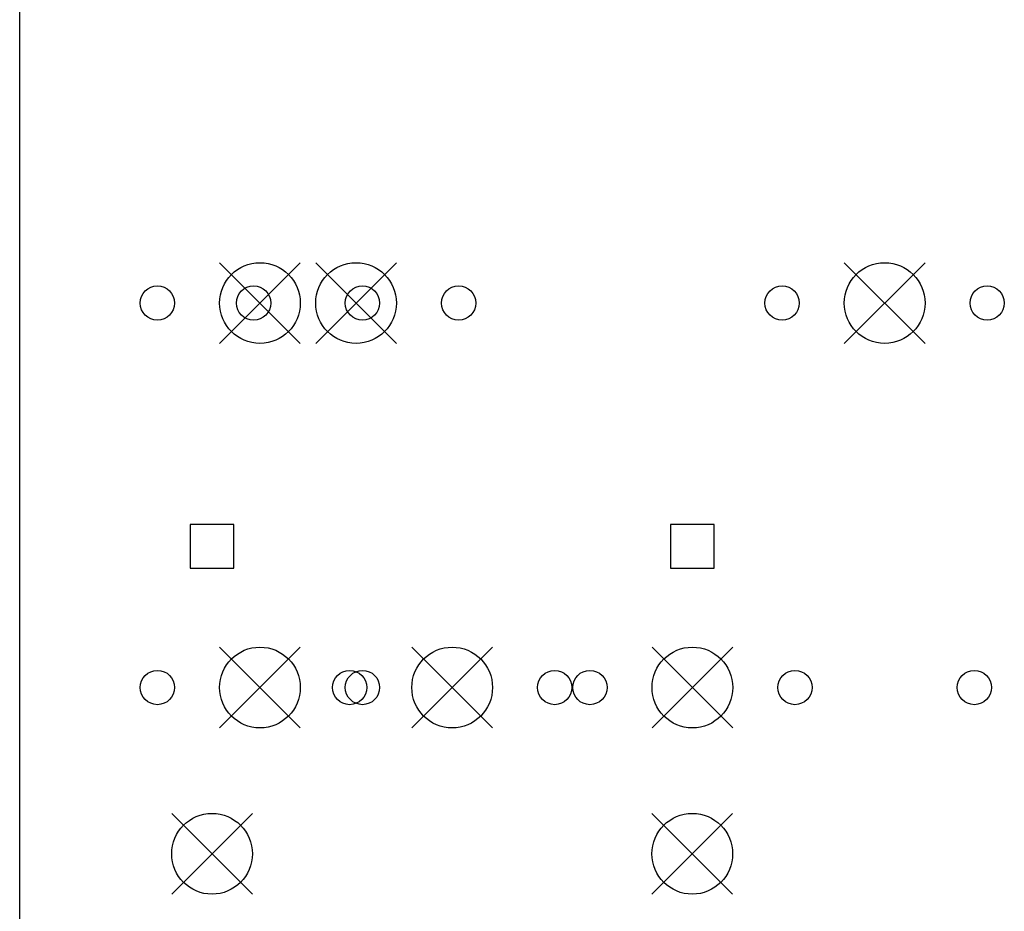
# Model space of a CAD drawing. Extents: x 35 to 385, y -225 to -55.
# Tile 3 of 7: x 37 to 86, y -184 to -140. Entities that reach past the tile are written whole.
import ezdxf

# ---------------------------------------------------------------- set-up
doc = ezdxf.new("R2010")
doc.units = 0
doc.layers.add('BLACK', color=7, linetype='CONTINUOUS')

msp = doc.modelspace()

# ---------------------------------------------------------------- linework, layer by layer
at = {"layer": 'BLACK', "linetype": 'CONTINUOUS'}
for p, q in [((37.1475, -198.626), (37.1475, -58.6236)), ((47.0538, -152.305), (51.0538, -156.305)), ((51.0538, -152.305), (47.0538, -156.305)), ((51.8162, -152.305), (55.8162, -156.305)), ((55.8162, -152.305), (51.8162, -156.305)), ((78.01, -152.305), (82.01, -156.305)), ((82.01, -152.305), (78.01, -156.305)), ((47.7571, -165.277), (45.6004, -165.277)), ((45.6004, -165.277), (45.6004, -167.433)), ((47.7571, -167.433), (47.7571, -165.277)), ((71.5571, -165.277), (69.4004, -165.277)), ((69.4004, -165.277), (69.4004, -167.433)), ((71.5571, -167.433), (71.5571, -165.277)), ((45.6004, -167.433), (47.7571, -167.433)), ((69.4004, -167.433), (71.5571, -167.433)), ((47.0538, -171.355), (51.0538, -175.355)), ((51.0538, -171.355), (47.0538, -175.355)), ((56.5787, -171.355), (60.5787, -175.355)), ((60.5787, -171.355), (56.5787, -175.355)), ((68.485, -171.355), (72.485, -175.355)), ((72.485, -171.355), (68.485, -175.355)), ((44.6788, -179.595), (48.6788, -183.595)), ((48.6788, -179.595), (44.6788, -183.595)), ((68.4787, -179.595), (72.4787, -183.595)), ((72.4787, -179.595), (68.4787, -183.595))]:
    msp.add_line(p, q, dxfattribs=at)
at = {"layer": 'BLACK'}
for centre, radius in [((49.0538, -154.305), 2), ((53.8162, -154.305), 2), ((80.01, -154.305), 2), ((43.9737, -154.305), 0.85), ((48.7362, -154.305), 0.85), ((54.1337, -154.305), 0.85), ((58.8962, -154.305), 0.85), ((74.93, -154.305), 0.85), ((85.09, -154.305), 0.85), ((49.0538, -173.355), 2), ((58.5787, -173.355), 2), ((70.485, -173.355), 2), ((43.9737, -173.355), 0.85), ((53.4987, -173.355), 0.85), ((54.1337, -173.355), 0.85), ((63.6587, -173.355), 0.85), ((65.405, -173.355), 0.85), ((75.565, -173.355), 0.85), ((84.455, -173.355), 0.85), ((46.6788, -181.595), 2), ((70.4787, -181.595), 2)]:
    msp.add_circle(centre, radius, dxfattribs=at)

doc.saveas('drawing.dxf')
